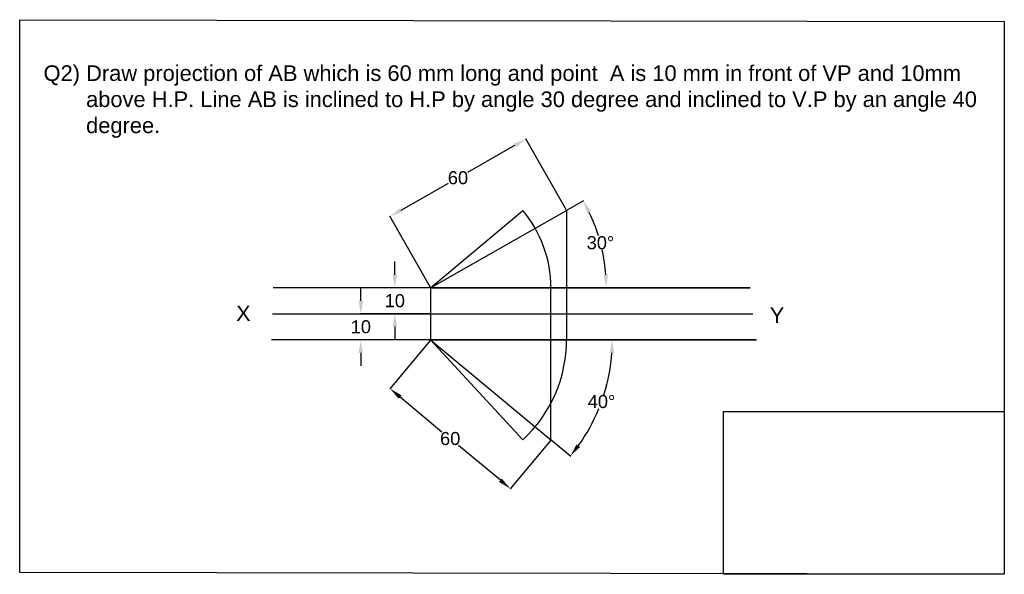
# Model space of a CAD drawing. Header units: inches. Extents: x -46 to 331, y 25 to 238.
import ezdxf

# ---------------------------------------------------------------- set-up
doc = ezdxf.new("R2010")
doc.units = ezdxf.units.IN
doc.header["$MEASUREMENT"] = 0
doc.styles.get("Standard").update_dxf_attribs({"font": 'arial.ttf'})
doc.dimstyles.get("Standard").update_dxf_attribs({"dimtxt": 5, "dimasz": 5, "dimexe": 0.18, "dimexo": 0.0625, "dimgap": 0.09, "dimtad": 0, "dimtih": 1, "dimtoh": 1, "dimdec": 0, "dimzin": 0, "dimdsep": 46, "dimtxsty": 'Standard', "dimcen": 0.09, "dimadec": 0, "dimazin": 0, "dimtfac": 1, "dimtdec": 0, "dimtofl": 0, "dimtmove": 0, "dimatfit": 3, "dimfxl": 1, "dimtolj": 1, "dimtzin": 0, "dimarcsym": 0})

# ---------------------------------------------------------------- blocks, each defined once
blk = doc.blocks.new('*D1')
at = {"color": 0, "lineweight": -2, "transparency": 16777216}
for p, q in [((97.78, 140), (97.78, 145)), ((111.41, 135), (97.6, 135)), ((111.41, 125), (97.6, 125)), ((97.78, 120), (97.78, 115))]:
    blk.add_line(p, q, dxfattribs=at)
at = {"color": 0, "transparency": 16777216}
for points in [[(96.94, 140), (98.61, 140), (97.78, 135)], [(96.94, 120), (98.61, 120), (97.78, 125)]]:
    blk.add_solid(points, dxfattribs=at)
at = {"layer": 'Defpoints', "color": 0, "transparency": 16777216}
for p in [(111.47, 135), (97.78, 125), (111.47, 125)]:
    blk.add_point(p, dxfattribs=at)
at = {"color": 0, "transparency": 16777216, "insert": (97.78, 130), "char_height": 5, "attachment_point": 5}
blk.add_mtext('\\A1;10', dxfattribs=at)
blk = doc.blocks.new('*D2')
at = {"color": 0, "lineweight": -2, "transparency": 16777216}
for p, q in [((84.75, 130), (84.75, 135)), ((111.41, 125), (84.57, 125)), ((111.41, 115), (84.57, 115)), ((84.75, 110), (84.75, 105))]:
    blk.add_line(p, q, dxfattribs=at)
at = {"color": 0, "transparency": 16777216}
for points in [[(83.92, 130), (85.58, 130), (84.75, 125)], [(83.92, 110), (85.58, 110), (84.75, 115)]]:
    blk.add_solid(points, dxfattribs=at)
at = {"layer": 'Defpoints', "color": 0, "transparency": 16777216}
for p in [(111.47, 125), (84.75, 115), (111.47, 115)]:
    blk.add_point(p, dxfattribs=at)
at = {"color": 0, "transparency": 16777216, "insert": (84.75, 120), "char_height": 5, "attachment_point": 5}
blk.add_mtext('\\A1;10', dxfattribs=at)
blk = doc.blocks.new('*D3')
at = {"color": 0, "lineweight": -2, "transparency": 16777216}
for p, q in [((143.73, 189.52), (125.68, 179.25)), ((163.59, 164.72), (147.99, 192.15)), ((100.28, 164.79), (118.33, 175.06)), ((111.44, 135.05), (95.84, 162.48))]:
    blk.add_line(p, q, dxfattribs=at)
at = {"color": 0, "transparency": 16777216}
for points in [[(143.32, 190.24), (144.15, 188.79), (148.08, 191.99)], [(99.86, 165.52), (100.69, 164.07), (95.93, 162.32)]]:
    blk.add_solid(points, dxfattribs=at)
at = {"layer": 'Defpoints', "color": 0, "transparency": 16777216}
for p in [(148.08, 191.99), (163.62, 164.67), (111.47, 135)]:
    blk.add_point(p, dxfattribs=at)
at = {"color": 0, "transparency": 16777216, "insert": (122, 177.16), "char_height": 5, "attachment_point": 5}
blk.add_mtext('\\A1;60', dxfattribs=at)
blk = doc.blocks.new('*D4')
at = {"color": 0, "lineweight": -2, "transparency": 16777216}
for p, q in [((111.43, 114.95), (95.83, 96.17)), ((99.79, 93.12), (115.83, 79.78)), ((157.58, 76.6), (141.97, 57.83)), ((138.24, 61.16), (122.2, 74.49))]:
    blk.add_line(p, q, dxfattribs=at)
at = {"color": 0, "transparency": 16777216}
for points in [[(100.32, 93.76), (99.25, 92.47), (95.94, 96.31)], [(138.77, 61.8), (137.71, 60.52), (142.09, 57.96)]]:
    blk.add_solid(points, dxfattribs=at)
at = {"layer": 'Defpoints', "color": 0, "transparency": 16777216}
for p in [(111.47, 115), (157.62, 76.65), (142.09, 57.96)]:
    blk.add_point(p, dxfattribs=at)
at = {"color": 0, "transparency": 16777216, "insert": (119.01, 77.14), "char_height": 5, "attachment_point": 5}
blk.add_mtext('\\A1;60', dxfattribs=at)
blk = doc.blocks.new('*D5')
at = {"color": 0, "lineweight": -2, "transparency": 16777216}
blk.add_line((163.68, 164.7), (170.19, 168.41), dxfattribs=at)
for start, end in [(17.1571, 25.3827), (4.2527, 12.5033)]:
    blk.add_arc((111.47, 135), 67.38, start, end, dxfattribs=at)
at = {"color": 0, "transparency": 16777216}
for points in [[(171.61, 163.5), (173.09, 164.27), (170.04, 168.32)], [(179.5, 140.03), (177.83, 139.97), (178.85, 135)]]:
    blk.add_solid(points, dxfattribs=at)
at = {"layer": 'Defpoints', "color": 0, "transparency": 16777216}
for p in [(163.62, 164.67), (177.85, 146.56), (51.2, 135), (111.47, 135), (233.95, 135)]:
    blk.add_point(p, dxfattribs=at)
at = {"color": 0, "transparency": 16777216, "insert": (176.61, 152.23), "char_height": 5, "attachment_point": 5}
blk.add_mtext('\\A1;30°', dxfattribs=at)
blk = doc.blocks.new('*D6')
at = {"color": 0, "lineweight": -2, "transparency": 16777216}
blk.add_line((157.67, 76.61), (165.21, 70.34), dxfattribs=at)
for start, end in [(342.4307, 355.8887), (324.3844, 337.8087)]:
    blk.add_arc((111.47, 115), 69.7, start, end, dxfattribs=at)
at = {"color": 0, "transparency": 16777216}
for points in [[(180.16, 110.03), (181.82, 109.97), (181.17, 115)], [(168.79, 73.9), (167.47, 74.92), (165.07, 70.46)]]:
    blk.add_solid(points, dxfattribs=at)
at = {"layer": 'Defpoints', "color": 0, "transparency": 16777216}
for p in [(50.49, 115), (111.47, 115), (236.44, 115), (173.85, 83.92), (157.62, 76.65)]:
    blk.add_point(p, dxfattribs=at)
at = {"color": 0, "transparency": 16777216, "insert": (177.02, 91.32), "char_height": 5, "attachment_point": 5}
blk.add_mtext('\\A1;40°', dxfattribs=at)

msp = doc.modelspace()

# ---------------------------------------------------------------- linework, layer by layer
at = {"color": 242, "true_color": 0xcd2027}
for p, q in [((111.47, 135), (163.62, 164.67)), ((111.47, 115), (157.62, 76.65))]:
    msp.add_line(p, q, dxfattribs=at)
at = {"color": 4}
for p, q in [((111.47, 135), (146.82, 164.67)), ((111.47, 115), (146.82, 76.65))]:
    msp.add_line(p, q, dxfattribs=at)
at = {"color": 2}
for p, q in [((163.62, 164.67), (163.62, 115)), ((157.62, 76.65), (157.62, 135))]:
    msp.add_line(p, q, dxfattribs=at)
for p, q in [((233.95, 135), (51.2, 135)), ((111.47, 135), (111.47, 115)), ((111.47, 135), (233.95, 135)), ((50.85, 125), (235.02, 125)), ((236.44, 115), (50.49, 115)), ((111.47, 115), (236.44, 115))]:
    msp.add_line(p, q)
for points in [[(-46.02, 237.8), (331.44, 237.14), (331.44, 25.09), (-46.02, 25.75)], [(223.82, 87.52), (331.44, 87.52), (331.44, 25.09), (223.82, 25.09)]]:
    msp.add_lwpolyline(points, close=True)
for centre, radius, start, end in [((111.47, 135), 46.15, 0, 40.0108), ((111.47, 115), 52.15, 312.6661, 0)]:
    msp.add_arc(centre, radius, start, end, dxfattribs=at)

# ---------------------------------------------------------------- texts
at = {"char_height": 6, "attachment_point": 1}
for s, width, heights, insert in [('Q2) Draw projection of AB which is 60 mm long and point  A is 10 mm in front of VP and 10mm    \\P       above H.P. Line AB is inclined to H.P by angle 30 degree and inclined to V.P by an angle 40   \\P       degree.', 361.4157, [29.95], (-36.87, 220.29)), ('X', 15.6739, [0], (36.93, 128.18)), ('Y', 32.3241, [0], (241.5, 127.51))]:
    msp.add_mtext_dynamic_manual_height_columns(s, width=width, gutter_width=1, heights=heights, dxfattribs=dict(at, insert=insert))

# ---------------------------------------------------------------- dimensions: what is measured, and where the dimension line sits
at = {"color": 3}
for p1, p2, distance, picture, middle in [((111.47, 135), (163.62, 164.67), 31.43, '*D3', (122, 177.16)), ((111.47, 135), (111.47, 125), -13.7, '*D1', (97.78, 130)), ((111.47, 125), (111.47, 115), -26.72, '*D2', (84.75, 120)), ((111.47, 115), (157.62, 76.65), -24.3, '*D4', (119.01, 77.14))]:
    dim = msp.add_aligned_dim(p1=p1, p2=p2, distance=distance, dimstyle='Standard', dxfattribs=at)
    dim.commit()
    dim.dimension.update_dxf_attribs({"geometry": picture, "text_midpoint": middle})
for base, line1, line2, picture, middle in [((177.85, 146.56), ((233.95, 135), (51.2, 135)), ((111.47, 135), (163.62, 164.67)), '*D5', (176.61, 152.23)), ((173.85, 83.92), ((236.44, 115), (50.49, 115)), ((111.47, 115), (157.62, 76.65)), '*D6', (177.02, 91.32))]:
    dim = msp.add_angular_dim_2l(base=base, line1=line1, line2=line2, dimstyle='Standard', dxfattribs=at)
    dim.commit()
    dim.dimension.update_dxf_attribs({"geometry": picture, "text_midpoint": middle})

doc.saveas('drawing.dxf')
